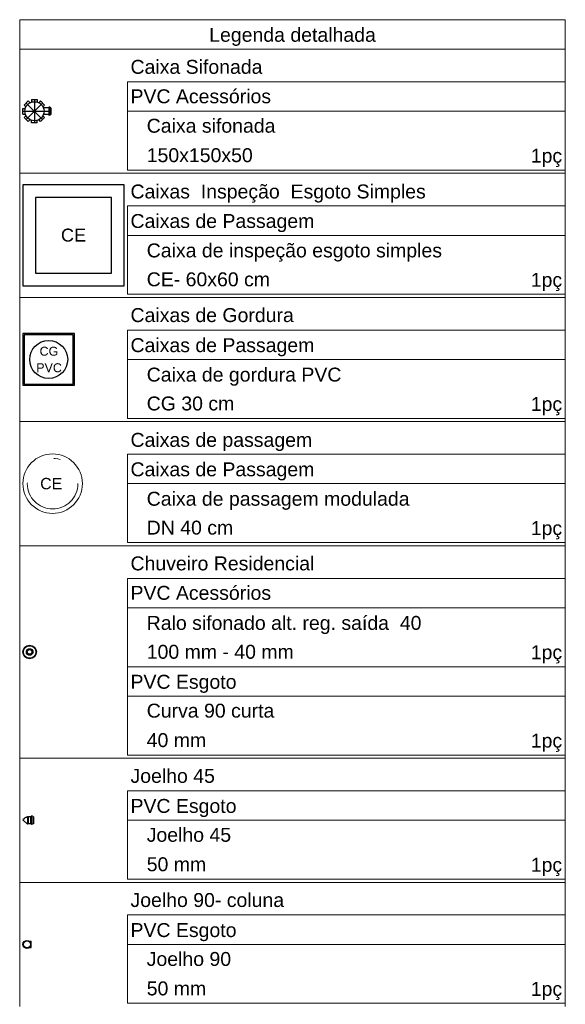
# Model space of a CAD drawing. Header units: millimetres. Extents: x 53 to 3943, y 29 to 3483.
# Tile 52 of 52: x 3934 to 3943, y 3467 to 3483. Entities that reach past the tile are written whole.
import ezdxf

# ---------------------------------------------------------------- set-up
doc = ezdxf.new("R2010")
doc.units = ezdxf.units.MM
doc.header["$MEASUREMENT"] = 0
doc.linetypes.add('DASHDOT', pattern=[2.54, 1.27, -0.635, 0, -0.635])
doc.linetypes.add('DASHED', pattern=[1.905, 1.27, -0.635])
for name, color, linetype, lineweight in [('DI-Tabelas', 7, 'Continuous', 5), ('Nível 1', 7, 'Continuous', 5), ('Textos', 7, 'Continuous', 5)]:
    doc.layers.add(name, color=color, linetype=linetype, lineweight=lineweight)
doc.layers.add('Simbolos', color=5, linetype='Continuous')
doc.layers.add('Simbolos_int', color=2, linetype='Continuous')
doc.styles.add('Arial', font='arial.ttf')

msp = doc.modelspace()

# ---------------------------------------------------------------- linework, layer by layer
at = {"layer": 'DI-Tabelas'}
for p, q in [((3934.31, 3482.201), (3934.31, 3482.666)), ((3934.31, 3482.666), (3942.927, 3482.666)), ((3942.927, 3482.666), (3942.927, 3482.201)), ((3942.927, 3482.201), (3934.31, 3482.201)), ((3934.31, 3480.24), (3934.31, 3482.201)), ((3942.927, 3482.201), (3942.927, 3480.24)), ((3942.927, 3481.686), (3936.01, 3481.686)), ((3936.01, 3481.22), (3936.01, 3481.686)), ((3942.927, 3481.686), (3942.927, 3481.22)), ((3942.927, 3481.22), (3936.01, 3481.22)), ((3936.01, 3480.755), (3936.01, 3481.22)), ((3942.927, 3481.22), (3942.927, 3480.755)), ((3936.01, 3480.29), (3936.01, 3480.755)), ((3942.927, 3480.755), (3942.927, 3480.29)), ((3942.236, 3480.29), (3936.01, 3480.29)), ((3942.927, 3480.29), (3942.236, 3480.29)), ((3935.96, 3480.24), (3934.31, 3480.24)), ((3934.31, 3478.279), (3934.31, 3480.24)), ((3942.927, 3480.24), (3935.96, 3480.24)), ((3942.927, 3480.24), (3942.927, 3478.279)), ((3942.927, 3479.725), (3936.01, 3479.725)), ((3936.01, 3479.26), (3936.01, 3479.725)), ((3942.927, 3479.725), (3942.927, 3479.26)), ((3942.927, 3479.26), (3936.01, 3479.26)), ((3936.01, 3478.794), (3936.01, 3479.26)), ((3942.927, 3479.26), (3942.927, 3478.794)), ((3936.01, 3478.329), (3936.01, 3478.794)), ((3942.927, 3478.794), (3942.927, 3478.329)), ((3935.96, 3478.279), (3934.31, 3478.279)), ((3934.31, 3476.318), (3934.31, 3478.279)), ((3942.927, 3478.279), (3935.96, 3478.279)), ((3941.097, 3478.329), (3936.01, 3478.329)), ((3942.927, 3478.329), (3941.097, 3478.329)), ((3942.927, 3478.279), (3942.927, 3476.318)), ((3942.927, 3477.764), (3936.01, 3477.764)), ((3936.01, 3477.299), (3936.01, 3477.764)), ((3942.927, 3477.764), (3942.927, 3477.299)), ((3942.927, 3477.299), (3936.01, 3477.299)), ((3936.01, 3476.834), (3936.01, 3477.299)), ((3942.927, 3477.299), (3942.927, 3476.834)), ((3936.01, 3476.368), (3936.01, 3476.834)), ((3942.927, 3476.834), (3942.927, 3476.368)), ((3941.657, 3476.368), (3936.01, 3476.368)), ((3942.927, 3476.368), (3941.657, 3476.368)), ((3935.96, 3476.318), (3934.31, 3476.318)), ((3934.31, 3474.358), (3934.31, 3476.318)), ((3942.927, 3476.318), (3935.96, 3476.318)), ((3942.927, 3476.318), (3942.927, 3474.358)), ((3942.927, 3475.803), (3936.01, 3475.803)), ((3936.01, 3475.338), (3936.01, 3475.803)), ((3942.927, 3475.803), (3942.927, 3475.338)), ((3942.927, 3475.338), (3936.01, 3475.338)), ((3936.01, 3474.873), (3936.01, 3475.338)), ((3942.927, 3475.338), (3942.927, 3474.873)), ((3936.01, 3474.408), (3936.01, 3474.873)), ((3942.927, 3474.873), (3942.927, 3474.408)), ((3935.96, 3474.358), (3934.31, 3474.358)), ((3934.31, 3471.001), (3934.31, 3474.358)), ((3942.927, 3474.358), (3935.96, 3474.358)), ((3941.06, 3474.408), (3936.01, 3474.408)), ((3942.927, 3474.408), (3941.06, 3474.408)), ((3942.927, 3474.358), (3942.927, 3471.001)), ((3942.927, 3473.842), (3936.01, 3473.842)), ((3936.01, 3473.377), (3936.01, 3473.842)), ((3942.927, 3473.842), (3942.927, 3473.377)), ((3942.927, 3473.377), (3936.01, 3473.377)), ((3936.01, 3472.912), (3936.01, 3473.377)), ((3942.927, 3473.377), (3942.927, 3472.912)), ((3936.01, 3472.447), (3936.01, 3472.912)), ((3942.927, 3472.912), (3942.927, 3472.447)), ((3941.48, 3472.447), (3936.01, 3472.447)), ((3936.01, 3471.982), (3936.01, 3472.447)), ((3942.927, 3472.447), (3941.48, 3472.447)), ((3942.927, 3472.447), (3942.927, 3471.982)), ((3942.927, 3471.982), (3936.01, 3471.982)), ((3936.01, 3471.516), (3936.01, 3471.982)), ((3942.927, 3471.982), (3942.927, 3471.516)), ((3936.01, 3471.051), (3936.01, 3471.516)), ((3942.927, 3471.516), (3942.927, 3471.051)), ((3935.96, 3471.001), (3934.31, 3471.001)), ((3934.31, 3469.04), (3934.31, 3471.001)), ((3942.927, 3471.001), (3935.96, 3471.001)), ((3941.48, 3471.051), (3936.01, 3471.051)), ((3942.927, 3471.051), (3941.48, 3471.051)), ((3942.927, 3471.001), (3942.927, 3469.04)), ((3942.927, 3470.486), (3936.01, 3470.486)), ((3936.01, 3470.021), (3936.01, 3470.486)), ((3942.927, 3470.486), (3942.927, 3470.021)), ((3942.927, 3470.021), (3936.01, 3470.021)), ((3936.01, 3469.556), (3936.01, 3470.021)), ((3942.927, 3470.021), (3942.927, 3469.556)), ((3936.01, 3469.09), (3936.01, 3469.556)), ((3942.927, 3469.556), (3942.927, 3469.09)), ((3942.236, 3469.09), (3936.01, 3469.09)), ((3942.927, 3469.09), (3942.236, 3469.09)), ((3935.96, 3469.04), (3934.31, 3469.04)), ((3934.31, 3467.08), (3934.31, 3469.04)), ((3942.927, 3469.04), (3935.96, 3469.04)), ((3942.927, 3469.04), (3942.927, 3467.08)), ((3942.927, 3468.525), (3936.01, 3468.525)), ((3936.01, 3468.06), (3936.01, 3468.525)), ((3942.927, 3468.525), (3942.927, 3468.06)), ((3942.927, 3468.06), (3936.01, 3468.06)), ((3936.01, 3467.595), (3936.01, 3468.06)), ((3942.927, 3468.06), (3942.927, 3467.595)), ((3936.01, 3467.13), (3936.01, 3467.595)), ((3942.927, 3467.595), (3942.927, 3467.13)), ((3941.909, 3467.13), (3936.01, 3467.13)), ((3942.927, 3467.13), (3941.909, 3467.13))]:
    msp.add_line(p, q, dxfattribs=at)
at = {"layer": 'Nível 1', "color": 7}
msp.add_circle((3934.83, 3475.338), 0.47, dxfattribs=at)
at = {"layer": 'Nível 1', "color": 7, "linetype": 'DASHDOT'}
msp.add_circle((3934.83, 3475.338), 0.4, dxfattribs=at)
at = {"layer": 'Simbolos', "color": 7}
for p, q in [((3934.382, 3481.318), (3934.445, 3481.382)), ((3934.445, 3481.382), (3934.473, 3481.354)), ((3934.498, 3481.403), (3934.498, 3481.365)), ((3934.498, 3481.403), (3934.588, 3481.403)), ((3934.588, 3481.403), (3934.588, 3481.365)), ((3934.641, 3481.382), (3934.613, 3481.354)), ((3934.641, 3481.382), (3934.704, 3481.318)), ((3934.36, 3481.175), (3934.36, 3481.265)), ((3934.36, 3481.265), (3934.399, 3481.265)), ((3934.382, 3481.318), (3934.409, 3481.291)), ((3934.704, 3481.318), (3934.677, 3481.291)), ((3934.766, 3481.275), (3934.684, 3481.275)), ((3934.768, 3481.282), (3934.768, 3481.277)), ((3934.788, 3481.284), (3934.77, 3481.284)), ((3934.79, 3481.283), (3934.791, 3481.277)), ((3934.802, 3481.275), (3934.793, 3481.275)), ((3934.802, 3481.275), (3934.802, 3481.166)), ((3934.36, 3481.175), (3934.399, 3481.175)), ((3934.382, 3481.123), (3934.409, 3481.15)), ((3934.445, 3481.059), (3934.382, 3481.123)), ((3934.445, 3481.059), (3934.473, 3481.087)), ((3934.498, 3481.037), (3934.498, 3481.076)), ((3934.588, 3481.037), (3934.498, 3481.037)), ((3934.588, 3481.037), (3934.588, 3481.076)), ((3934.641, 3481.059), (3934.613, 3481.087)), ((3934.704, 3481.123), (3934.641, 3481.059)), ((3934.704, 3481.123), (3934.677, 3481.15)), ((3934.766, 3481.166), (3934.684, 3481.166)), ((3934.768, 3481.159), (3934.768, 3481.164)), ((3934.788, 3481.157), (3934.77, 3481.157)), ((3934.79, 3481.158), (3934.791, 3481.164)), ((3934.802, 3481.166), (3934.793, 3481.166)), ((3934.378, 3470.046), (3934.36, 3470.028)), ((3934.431, 3470.072), (3934.432, 3470.075)), ((3934.438, 3470.075), (3934.432, 3470.075)), ((3934.438, 3470.072), (3934.438, 3470.075)), ((3934.443, 3470.072), (3934.438, 3470.072)), ((3934.447, 3470.076), (3934.443, 3470.072)), ((3934.48, 3470.076), (3934.447, 3470.076)), ((3934.481, 3470.076), (3934.48, 3470.076)), ((3934.49, 3470.076), (3934.481, 3470.076)), ((3934.492, 3470.083), (3934.492, 3470.078)), ((3934.512, 3470.085), (3934.494, 3470.085)), ((3934.514, 3470.084), (3934.516, 3470.078)), ((3934.526, 3470.076), (3934.517, 3470.076)), ((3934.526, 3470.076), (3934.526, 3469.967)), ((3934.443, 3469.968), (3934.432, 3469.957)), ((3934.447, 3469.967), (3934.446, 3469.968)), ((3934.48, 3469.967), (3934.447, 3469.967)), ((3934.481, 3469.967), (3934.48, 3469.967)), ((3934.49, 3469.967), (3934.481, 3469.967)), ((3934.492, 3469.96), (3934.492, 3469.965)), ((3934.512, 3469.958), (3934.494, 3469.958)), ((3934.514, 3469.959), (3934.516, 3469.965)), ((3934.526, 3469.967), (3934.517, 3469.967)), ((3934.462, 3468.111), (3934.492, 3468.111)), ((3934.462, 3468.009), (3934.492, 3468.009))]:
    msp.add_line(p, q, dxfattribs=at)
for points in [[(3934.766, 3481.275), (3934.766, 3481.275), (3934.767, 3481.275), (3934.767, 3481.275), (3934.767, 3481.276), (3934.767, 3481.276), (3934.768, 3481.276), (3934.768, 3481.276), (3934.768, 3481.277), (3934.768, 3481.277)], [(3934.77, 3481.284), (3934.77, 3481.284), (3934.77, 3481.284), (3934.769, 3481.284), (3934.769, 3481.284), (3934.769, 3481.283), (3934.769, 3481.283), (3934.768, 3481.283), (3934.768, 3481.283), (3934.768, 3481.282)], [(3934.79, 3481.283), (3934.79, 3481.283), (3934.79, 3481.283), (3934.789, 3481.283), (3934.789, 3481.284), (3934.789, 3481.284), (3934.789, 3481.284), (3934.788, 3481.284), (3934.788, 3481.284), (3934.788, 3481.284)], [(3934.791, 3481.277), (3934.791, 3481.276), (3934.792, 3481.276), (3934.792, 3481.276), (3934.792, 3481.276), (3934.792, 3481.276), (3934.792, 3481.275), (3934.793, 3481.275), (3934.793, 3481.275), (3934.793, 3481.275)], [(3934.768, 3481.164), (3934.768, 3481.164), (3934.768, 3481.165), (3934.768, 3481.165), (3934.767, 3481.165), (3934.767, 3481.165), (3934.767, 3481.166), (3934.767, 3481.166), (3934.766, 3481.166), (3934.766, 3481.166)], [(3934.768, 3481.159), (3934.768, 3481.158), (3934.768, 3481.158), (3934.769, 3481.158), (3934.769, 3481.158), (3934.769, 3481.157), (3934.769, 3481.157), (3934.77, 3481.157), (3934.77, 3481.157), (3934.77, 3481.157)], [(3934.788, 3481.157), (3934.788, 3481.157), (3934.788, 3481.157), (3934.789, 3481.157), (3934.789, 3481.157), (3934.789, 3481.157), (3934.789, 3481.158), (3934.79, 3481.158), (3934.79, 3481.158), (3934.79, 3481.158)], [(3934.793, 3481.166), (3934.793, 3481.166), (3934.793, 3481.166), (3934.792, 3481.166), (3934.792, 3481.165), (3934.792, 3481.165), (3934.792, 3481.165), (3934.792, 3481.165), (3934.791, 3481.165), (3934.791, 3481.164)], [(3934.36, 3476.891), (3935.176, 3476.891), (3935.176, 3477.707), (3934.36, 3477.707), (3934.36, 3476.891), (3934.36, 3476.891)], [(3934.431, 3470.072), (3934.425, 3470.071), (3934.418, 3470.07), (3934.412, 3470.067), (3934.405, 3470.065), (3934.399, 3470.062), (3934.394, 3470.059), (3934.388, 3470.055), (3934.383, 3470.051), (3934.378, 3470.046)], [(3934.49, 3470.076), (3934.49, 3470.076), (3934.491, 3470.076), (3934.491, 3470.077), (3934.491, 3470.077), (3934.492, 3470.077), (3934.492, 3470.077), (3934.492, 3470.077), (3934.492, 3470.078), (3934.492, 3470.078)], [(3934.494, 3470.085), (3934.494, 3470.085), (3934.494, 3470.085), (3934.494, 3470.085), (3934.493, 3470.085), (3934.493, 3470.085), (3934.493, 3470.084), (3934.493, 3470.084), (3934.493, 3470.084), (3934.492, 3470.083)], [(3934.514, 3470.084), (3934.514, 3470.084), (3934.514, 3470.084), (3934.514, 3470.084), (3934.513, 3470.085), (3934.513, 3470.085), (3934.513, 3470.085), (3934.513, 3470.085), (3934.512, 3470.085), (3934.512, 3470.085)], [(3934.516, 3470.078), (3934.516, 3470.077), (3934.516, 3470.077), (3934.516, 3470.077), (3934.516, 3470.077), (3934.516, 3470.077), (3934.517, 3470.076), (3934.517, 3470.076), (3934.517, 3470.076), (3934.517, 3470.076)], [(3934.446, 3469.968), (3934.446, 3469.968), (3934.445, 3469.968), (3934.445, 3469.969), (3934.445, 3469.969), (3934.444, 3469.969), (3934.444, 3469.969), (3934.444, 3469.968), (3934.443, 3469.968), (3934.443, 3469.968)], [(3934.492, 3469.965), (3934.492, 3469.965), (3934.492, 3469.966), (3934.492, 3469.966), (3934.492, 3469.966), (3934.491, 3469.966), (3934.491, 3469.967), (3934.491, 3469.967), (3934.49, 3469.967), (3934.49, 3469.967)], [(3934.492, 3469.96), (3934.493, 3469.959), (3934.493, 3469.959), (3934.493, 3469.959), (3934.493, 3469.959), (3934.493, 3469.958), (3934.494, 3469.958), (3934.494, 3469.958), (3934.494, 3469.958), (3934.494, 3469.958)], [(3934.512, 3469.958), (3934.512, 3469.958), (3934.513, 3469.958), (3934.513, 3469.958), (3934.513, 3469.958), (3934.513, 3469.958), (3934.514, 3469.959), (3934.514, 3469.959), (3934.514, 3469.959), (3934.514, 3469.959)], [(3934.517, 3469.967), (3934.517, 3469.967), (3934.517, 3469.967), (3934.517, 3469.967), (3934.516, 3469.967), (3934.516, 3469.966), (3934.516, 3469.966), (3934.516, 3469.966), (3934.516, 3469.966), (3934.516, 3469.965)]]:
    msp.add_lwpolyline(points, dxfattribs=at)
at = {"layer": 'Simbolos', "color": 7, "linetype": 'Continuous'}
msp.add_lwpolyline([(3934.36, 3478.46), (3935.96, 3478.46), (3935.96, 3480.06), (3934.36, 3480.06), (3934.36, 3478.46), (3934.36, 3478.46)], dxfattribs=at)
at = {"layer": 'Simbolos', "color": 7}
for centre, radius in [((3934.543, 3481.22), 0.151), ((3934.467, 3472.679), 0.107), ((3934.467, 3472.679), 0.052), ((3934.424, 3468.06), 0.0636)]:
    msp.add_circle(centre, radius, dxfattribs=at)
at = {"layer": 'Simbolos_int', "color": 7, "linetype": 'DASHDOT'}
for p, q in [((3934.414, 3481.35), (3934.672, 3481.091)), ((3934.672, 3481.35), (3934.414, 3481.091)), ((3934.543, 3481.403), (3934.543, 3481.037)), ((3934.36, 3481.22), (3934.802, 3481.22))]:
    msp.add_line(p, q, dxfattribs=at)
at = {"layer": 'Simbolos_int', "color": 7}
for p, q in [((3934.768, 3481.275), (3934.768, 3481.166)), ((3934.792, 3481.275), (3934.792, 3481.166)), ((3934.432, 3469.957), (3934.36, 3470.028)), ((3934.431, 3470.072), (3934.431, 3469.957)), ((3934.438, 3470.072), (3934.438, 3469.963)), ((3934.443, 3470.072), (3934.443, 3469.968)), ((3934.481, 3470.076), (3934.481, 3469.967)), ((3934.492, 3470.076), (3934.492, 3469.967)), ((3934.516, 3470.076), (3934.516, 3469.967)), ((3934.492, 3468.009), (3934.492, 3468.111))]:
    msp.add_line(p, q, dxfattribs=at)
at = {"layer": 'Simbolos_int', "color": 7, "linetype": 'DASHED'}
msp.add_lwpolyline([(3934.56, 3478.66), (3935.76, 3478.66), (3935.76, 3479.86), (3934.56, 3479.86), (3934.56, 3478.66), (3934.56, 3478.66)], dxfattribs=at)
at = {"layer": 'Simbolos_int', "color": 7}
msp.add_lwpolyline([(3934.38, 3476.911), (3935.156, 3476.911), (3935.156, 3477.687), (3934.38, 3477.687), (3934.38, 3476.911), (3934.38, 3476.911)], dxfattribs=at)
for centre, radius in [((3934.768, 3477.299), 0.3), ((3934.467, 3472.679), 0.0985), ((3934.467, 3472.679), 0.037), ((3934.424, 3468.06), 0.0547)]:
    msp.add_circle(centre, radius, dxfattribs=at)

# ---------------------------------------------------------------- texts
at = {"layer": 'DI-Tabelas', "char_height": 0.22, "line_spacing_factor": 0.6, "style": 'Arial'}
for s, insert, width, attachment_point in [('Legenda detalhada', (3938.619, 3482.251), 5.13838, 8), ('Caixa Sifonada', (3936.06, 3481.808), 4.06934, 7), ('PVC Acessórios', (3936.06, 3481.343), 4.33477, 7), ('   Caixa sifonada', (3936.06, 3480.878), 4.46924, 7), ('   150x150x50', (3936.06, 3480.413), 3.76963, 7), ('1pç', (3942.877, 3480.34), 0.96738, 9), ('Caixas  Inspeção  Esgoto Simples', (3936.06, 3479.775), 9.10459, 7), ('Caixas de Passagem', (3936.06, 3479.31), 5.66953, 7), ('   Caixa de inspeção esgoto simples', (3936.06, 3478.844), 9.60527, 7), ('   CE- 60x60 cm', (3936.06, 3478.452), 4.30137, 7), ('1pç', (3942.877, 3478.379), 0.96738, 9), ('Caixas de Gordura', (3936.06, 3477.887), 5.03584, 7), ('Caixas de Passagem', (3936.06, 3477.349), 5.66953, 7), ('   Caixa de gordura PVC', (3936.06, 3476.884), 6.50332, 7), ('   CG 30 cm', (3936.06, 3476.491), 3.20068, 7), ('1pç', (3942.877, 3476.418), 0.96738, 9), ('Caixas de passagem', (3936.06, 3475.853), 5.60303, 7), ('Caixas de Passagem', (3936.06, 3475.388), 5.66953, 7), ('   Caixa de passagem modulada', (3936.06, 3474.923), 8.60508, 7), ('   DN 40 cm', (3936.06, 3474.53), 3.16729, 7), ('1pç', (3942.877, 3474.458), 0.96738, 9), ('Chuveiro Residencial', (3936.06, 3473.965), 5.66953, 7), ('PVC Acessórios', (3936.06, 3473.5), 4.33477, 7), ('   Ralo sifonado alt. reg. saída  40', (3936.06, 3472.962), 8.97217, 7), ('   100 mm - 40 mm', (3936.06, 3472.569), 5.03437, 7), ('1pç', (3942.877, 3472.497), 0.96738, 9), ('PVC Esgoto', (3936.06, 3472.032), 3.26836, 7), ('   Curva 90 curta', (3936.06, 3471.639), 4.43525, 7), ('   40 mm', (3936.06, 3471.174), 2.33379, 7), ('1pç', (3942.877, 3471.101), 0.96738, 9), ('Joelho 45', (3936.06, 3470.609), 2.60215, 7), ('PVC Esgoto', (3936.06, 3470.071), 3.26836, 7), ('   Joelho 45', (3936.06, 3469.678), 3.10225, 7), ('   50 mm', (3936.06, 3469.213), 2.33379, 7), ('1pç', (3942.877, 3469.14), 0.96738, 9), ('Joelho 90- coluna', (3936.06, 3468.648), 4.73672, 7), ('PVC Esgoto', (3936.06, 3468.11), 3.26836, 7), ('   Joelho 90', (3936.06, 3467.717), 3.10225, 7), ('   50 mm', (3936.06, 3467.252), 2.33379, 7), ('1pç', (3942.877, 3467.18), 0.96738, 9)]:
    msp.add_mtext(s, dxfattribs=dict(at, insert=insert, width=width, attachment_point=attachment_point))
at = {"layer": 'Simbolos', "color": 7, "attachment_point": 7, "line_spacing_factor": 0.6, "style": 'Arial'}
for s, insert, char_height, width in [('CE', (3934.962, 3479.159), 0.2043, 0.77793), ('CG', (3934.624, 3477.357), 0.1412, 0.57), ('PVC', (3934.571, 3477.096), 0.1412, 0.78134)]:
    msp.add_mtext(s, dxfattribs=dict(at, insert=insert, char_height=char_height, width=width))
at = {"layer": 'Textos', "color": 7, "insert": (3934.633, 3475.246), "char_height": 0.18, "width": 0.69458, "attachment_point": 7, "line_spacing_factor": 0.6, "style": 'Arial'}
msp.add_mtext('CE', dxfattribs=at)

doc.saveas('drawing.dxf')
